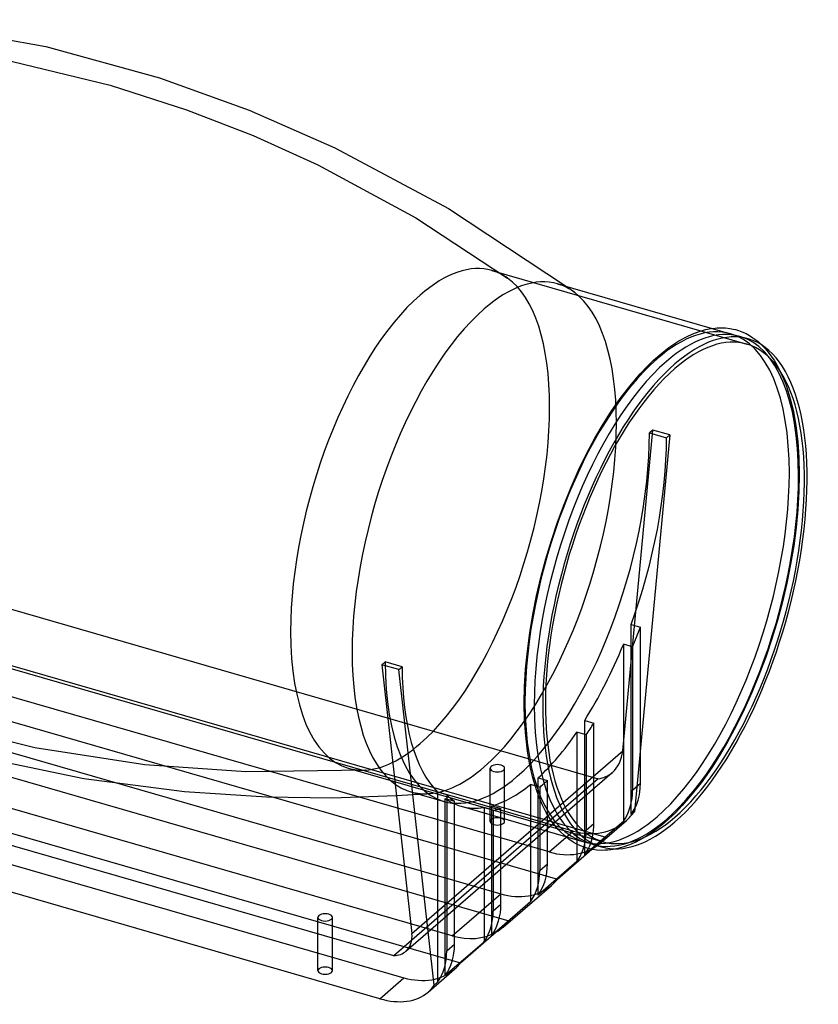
# Model space of a CAD drawing. Header units: millimetres. Extents: x -300 to 300, y -225 to 168.
# Tile 5 of 5: x 1 to 300, y -225 to 144. Entities that reach past the tile are written whole.
import ezdxf

# ---------------------------------------------------------------- set-up
doc = ezdxf.new("R2010")
doc.units = ezdxf.units.MM
doc.layers.add('HIDDEN', color=7, linetype='Continuous')
doc.layers.add('THICK', color=7, linetype='Continuous')

msp = doc.modelspace()

# ---------------------------------------------------------------- linework, layer by layer
at = {"layer": 'HIDDEN'}
for p, q in [((-6.25, 129.01), (34.39, 119.14)), ((34.39, 119.14), (63.01, 109.91)), ((63.01, 109.91), (87.95, 100.24)), ((87.95, 100.24), (112.23, 89.26)), ((112.23, 89.26), (148.93, 69.43)), ((148.93, 69.43), (183.3, 46.86)), ((177.44, 49.74), (272.85, 22.19)), ((205.31, 43.77), (205.81, 43.41)), ((205.81, 43.41), (206.31, 43.04)), ((206.31, 43.04), (206.8, 42.67)), ((206.8, 42.67), (207.3, 42.3)), ((207.3, 42.3), (207.8, 41.93)), ((207.8, 41.93), (208.29, 41.56)), ((259.85, 28.03), (266.76, 26.04)), ((278.54, 21.76), (279.61, 20.65)), ((279.61, 20.65), (280.49, 19.64)), ((280.49, 19.64), (281.93, 17.78)), ((281.93, 17.78), (283.06, 16.12)), ((283.06, 16.12), (284.07, 14.45)), ((284.07, 14.45), (285.4, 11.91)), ((285.4, 11.91), (286.63, 9.18)), ((286.63, 9.18), (287.7, 6.39)), ((287.7, 6.39), (289.16, 1.71)), ((289.16, 1.71), (290.33, -3.12)), ((290.33, -3.12), (291.27, -8.43)), ((226.4, -130.19), (237.67, -10.01)), ((237.67, -10.01), (236.42, -11.09)), ((244.05, -11.85), (237.67, -10.01)), ((291.27, -8.43), (291.98, -14.29)), ((244.05, -11.85), (230.81, -152.95)), ((236.42, -11.09), (242.8, -12.93)), ((242.8, -12.93), (244.05, -11.85)), ((291.98, -14.29), (292.39, -20.33)), ((292.39, -20.33), (292.53, -26.71)), ((292.53, -26.71), (292.4, -33.09)), ((292.4, -33.09), (292.01, -39.72)), ((-140.66, -37.3), (217.23, -140.61)), ((292.01, -39.72), (291.35, -46.46)), ((291.35, -46.46), (290.44, -53.35)), ((-165.69, -51.11), (220.06, -162.47)), ((290.44, -53.35), (289.28, -60.3)), ((207.9, -160.18), (-135.4, -61.08)), ((289.28, -60.3), (287.87, -67.31)), ((-183.81, -66.81), (201.94, -178.17)), ((198.83, -168.03), (-144.46, -68.93)), ((287.87, -67.31), (286.22, -74.33)), ((286.22, -74.33), (284.34, -81.32)), ((-201.94, -82.51), (183.81, -193.86)), ((-162.58, -84.63), (180.71, -183.73)), ((229.55, -82.79), (233.01, -83.79)), ((229.55, -154.05), (229.55, -82.79)), ((233.01, -142.32), (233.01, -83.79)), ((284.34, -81.32), (282.24, -88.26)), ((282.24, -88.26), (279.94, -95.1)), ((230.11, -91.27), (226.65, -90.27)), ((226.65, -90.27), (226.65, -156.56)), ((230.11, -91.27), (230.11, -144.83)), ((279.94, -95.1), (277.43, -101.82)), ((-220.06, -98.2), (165.69, -209.56)), ((162.58, -199.43), (-180.71, -100.33)), ((277.43, -101.82), (274.75, -108.35)), ((274.75, -108.35), (271.88, -114.71)), ((-198.83, -116.02), (144.46, -215.12)), ((271.88, -114.71), (268.87, -120.81)), ((6.25, -129.01), (-34.39, -119.14)), ((212.15, -118.75), (215.61, -119.75)), ((212.15, -169.12), (212.15, -118.75)), ((215.61, -157.39), (215.61, -119.75)), ((268.87, -120.81), (265.67, -126.75)), ((212.71, -124.15), (209.25, -123.15)), ((209.25, -123.15), (209.25, -165.11)), ((212.71, -124.15), (212.71, -159.9)), ((47.4, -135.34), (6.25, -129.01)), ((265.67, -126.75), (262.66, -131.86)), ((147.45, -198.57), (226.4, -130.19)), ((262.66, -131.86), (260.12, -135.85)), ((85.28, -138.02), (47.4, -135.34)), ((260.12, -135.85), (257.85, -139.19)), ((130.12, -137.34), (85.28, -138.02)), ((123.63, -136.65), (219.05, -164.19)), ((145.22, -205.18), (222.5, -138.25)), ((176.77, -156.6), (176.77, -136.68)), ((182.17, -156.6), (182.17, -136.68)), ((257.85, -139.19), (255.73, -142.11)), ((217.23, -140.61), (147.41, -201.08)), ((195.31, -143.76), (191.85, -142.76)), ((191.85, -142.76), (191.85, -158.42)), ((194.75, -140.24), (198.21, -141.24)), ((194.75, -184.19), (194.75, -140.24)), ((195.31, -143.76), (195.31, -159.42)), ((198.21, -160.26), (198.21, -141.24)), ((230.11, -144.83), (233.01, -142.32)), ((255.73, -142.11), (251.83, -147.06)), ((143.75, -146.9), (141.67, -147.03)), ((145.82, -146.77), (143.75, -146.9)), ((147.89, -146.64), (145.82, -146.77)), ((147.08, -145.5), (159.47, -149.08)), ((149.96, -146.49), (147.89, -146.64)), ((152.03, -146.33), (149.96, -146.49)), ((154.1, -146.17), (152.03, -146.33)), ((251.83, -147.06), (248.68, -150.65)), ((159.95, -148.04), (163.41, -149.04)), ((159.95, -214.32), (159.95, -148.04)), ((177.35, -150.78), (180.81, -151.78)), ((177.35, -199.25), (177.35, -150.78)), ((248.68, -150.65), (246.11, -153.32)), ((177.91, -152.4), (174.45, -151.4)), ((174.45, -151.4), (174.45, -153.4)), ((177.91, -152.4), (177.91, -154.4)), ((180.81, -155.24), (180.81, -151.78)), ((230.81, -152.95), (229.55, -154.05)), ((246.11, -153.32), (243.71, -155.61)), ((212.71, -159.9), (215.61, -157.39)), ((226.65, -156.56), (214.59, -167)), ((217.82, -164.84), (227.77, -156.23)), ((241.18, -157.81), (237.64, -160.52)), ((243.71, -155.61), (241.18, -157.81)), ((198.83, -168.03), (207.9, -160.18)), ((204.92, -162.2), (211.84, -164.2)), ((235.62, -161.88), (234.06, -162.83)), ((237.64, -160.52), (235.62, -161.88)), ((214.78, -167.04), (220.06, -162.47)), ((228.9, -165.37), (226.46, -166.23)), ((231.25, -164.33), (228.9, -165.37)), ((234.06, -162.83), (231.25, -164.33)), ((226.46, -166.23), (224.12, -166.85)), ((162.58, -199.43), (180.71, -183.73)), ((112.27, -212.46), (112.27, -192.54)), ((117.67, -212.46), (117.67, -192.54)), ((135.4, -222.97), (144.46, -215.12))]:
    msp.add_line(p, q, dxfattribs=at)
for centre, major_axis, ratio, start_param, end_param in [((150.54, -43.46), (26.9, 93.19), 0.433013, 0, 0.588003), ((150.54, -43.46), (26.9, 93.19), 0.433013, -0.153599, 0), ((150.54, -43.46), (26.9, 93.19), 0.433013, -0.982794, -0.153599), ((174.54, -50.39), (27.46, 95.12), 0.433013, -0.162369, 0), ((174.54, -50.39), (27.46, 95.12), 0.433013, -0.982794, -0.162369), ((150.54, -43.46), (26.9, 93.19), 0.433013, 0.588003, 2.158799), ((239.3, -69.08), (27.46, 95.12), 0.433013, 0, 0.588003), ((239.3, -69.08), (27.46, 95.12), 0.433013, -0.982794, 0), ((242.76, -70.08), (-27.46, -95.12), 0.433013, 2.158799, 3.141593), ((239.3, -69.08), (27.46, 95.12), 0.433013, 0.588003, 2.158799), ((150.54, -43.46), (26.9, 93.19), 0.433013, -2.55359, -0.982794), ((174.54, -50.39), (27.46, 95.12), 0.433013, -2.55359, -0.982794), ((186.92, -53.96), (-27.46, -95.12), 0.433013, 0.588003, 2.158799), ((193.3, -55.8), (27.46, 95.12), 0.433013, -1.731863, -0.982794), ((239.3, -69.08), (27.46, 95.12), 0.433013, -2.55359, -0.982794), ((242.76, -70.08), (-27.46, -95.12), 0.433013, 0.588003, 2.158799), ((196.76, -56.8), (27.46, 95.12), 0.433013, -1.814335, -1.731863), ((150.54, -43.46), (26.9, 93.19), 0.433013, 2.158799, 3.141593), ((193.3, -55.8), (27.46, 95.12), 0.433013, -2.16292, -1.814335), ((186.92, -53.96), (-27.46, -95.12), 0.433013, -0.982794, 0), ((239.3, -69.08), (27.46, 95.12), 0.433013, 2.158799, 3.141593), ((196.76, -56.8), (27.46, 95.12), 0.433013, -2.225514, -2.16292), ((193.3, -55.8), (27.46, 95.12), 0.433013, -2.524293, -2.225514), ((150.54, -43.46), (26.9, 93.19), 0.433013, -2.988063, -2.55359), ((213.84, -126.57), (6.65, -13.04), 0.822858, 0.202374, 0.914172), ((174.54, -50.39), (27.46, 95.12), 0.433013, -2.979229, -2.55359), ((179.47, -136.68), (-2.7, 0), 0.5, -2.094395, 0.000031), ((179.47, -136.68), (-2.7, 0), 0.5, -3.141561, -2.094395), ((150.54, -43.46), (26.9, 93.19), 0.433013, -3.141592, -2.988063), ((186.92, -53.96), (-27.46, -95.12), 0.433013, 0, 0.588003), ((179.47, -136.68), (-2.7, 0), 0.5, 0.000031, 1.047198), ((179.47, -136.68), (-2.7, 0), 0.5, 1.047198, 3.141624), ((213.84, -126.57), (6.65, -13.04), 0.822858, -0.283066, 0.202374), ((174.54, -50.39), (27.46, 95.12), 0.433013, 2.990094, 3.141593), ((193.3, -55.8), (27.46, 95.12), 0.433013, -2.881666, -2.582887), ((196.76, -56.8), (27.46, 95.12), 0.433013, -2.582887, -2.55359), ((196.76, -56.8), (27.46, 95.12), 0.433013, -2.55359, -2.524293), ((207.9, -135.07), (-18.98, 21.92), 0.75, -2.959327, -2.427868), ((174.54, -50.39), (27.46, 95.12), 0.433013, -3.141592, -2.979229), ((205, -137.58), (18.98, -21.92), 0.75, 0.182266, 0.713724), ((193.3, -55.8), (27.46, 95.12), 0.433013, 2.990341, 3.081391), ((193.3, -55.8), (27.46, 95.12), 0.433013, 3.141583, 3.338925), ((196.76, -56.8), (27.46, 95.12), 0.433013, -2.94426, -2.881666), ((239.3, -69.08), (27.46, 95.12), 0.433013, -3.141592, -2.55359), ((210.46, -132.85), (13.3, -26.08), 0.822858, 0.200672, 0.382713), ((179.47, -156.6), (2.7, 0), 0.5, 1.047198, 3.141624), ((179.47, -156.6), (2.7, 0), 0.5, -3.141561, -2.094395), ((179.47, -156.6), (2.7, 0), 0.5, -2.094395, 0.000031), ((179.47, -156.6), (2.7, 0), 0.5, 0.000031, 1.047198), ((210.46, -132.85), (13.3, -26.08), 0.822858, -0.656625, 0.200672), ((190.5, -150.14), (-18.98, 21.92), 0.75, -2.83602, -2.427868), ((242.76, -70.08), (-27.46, -95.12), 0.433013, 0, 0.588003), ((187.6, -152.65), (18.98, -21.92), 0.75, 0.448268, 0.713724), ((198.83, -142.92), (18.98, -21.92), 0.75, -0.857072, -0.000032), ((198.83, -142.92), (18.98, -21.92), 0.75, -0.000032, 0.149829), ((180.71, -158.62), (-18.98, 21.92), 0.75, 2.284521, 3.141561), ((162.58, -174.31), (18.98, -21.92), 0.75, -0.857072, -0.149829), ((114.97, -212.46), (2.7, 0), 0.5, 1.047198, 3.141624), ((114.97, -212.46), (2.7, 0), 0.5, -3.141561, -2.094395), ((114.97, -212.46), (2.7, 0), 0.5, -2.094395, 0.000031), ((114.97, -212.46), (2.7, 0), 0.5, 0.000031, 1.047198), ((144.46, -190.01), (-18.98, 21.92), 0.75, 2.284521, 3.141561)]:
    msp.add_ellipse(centre, major_axis=major_axis, ratio=ratio, start_param=start_param, end_param=end_param, dxfattribs=at)
at = {"layer": 'THICK'}
for p, q in [((-45.21, 143.64), (10.33, 133.61)), ((10.33, 133.61), (52.97, 121.81)), ((52.97, 121.81), (86.47, 109.74)), ((86.47, 109.74), (118.6, 95.71)), ((118.6, 95.71), (161.13, 73)), ((161.13, 73), (205.31, 43.77)), ((202, 44.73), (259.85, 28.03)), ((250.27, 24.91), (252.67, 26.01)), ((252.67, 26.01), (254.97, 26.87)), ((254.97, 26.87), (257.45, 27.58)), ((257.45, 27.58), (259.56, 27.99)), ((259.56, 27.99), (261.03, 28.18)), ((261.03, 28.18), (261.77, 28.23)), ((261.77, 28.23), (263.37, 28.28)), ((263.37, 28.28), (264.84, 28.21)), ((264.84, 28.21), (266.55, 28.01)), ((266.55, 28.01), (267.78, 27.78)), ((267.78, 27.78), (268.61, 27.58)), ((268.61, 27.58), (269.82, 27.22)), ((269.82, 27.22), (271.02, 26.78)), ((271.02, 26.78), (272.57, 26.08)), ((272.57, 26.08), (273.86, 25.38)), ((243.72, 20.85), (246.24, 22.59)), ((246.24, 22.59), (247.45, 23.34)), ((247.45, 23.34), (250.27, 24.91)), ((270.22, 25.04), (273.41, 24.12)), ((273.86, 25.38), (275.16, 24.55)), ((275.16, 24.55), (276.96, 23.2)), ((276.96, 23.2), (278.54, 21.76)), ((240.29, 18.15), (243.72, 20.85)), ((235.52, 13.73), (237.96, 16.09)), ((237.96, 16.09), (240.29, 18.15)), ((232.98, 11.05), (235.52, 13.73)), ((229.65, 7.2), (232.98, 11.05)), ((225.87, 2.33), (229.65, 7.2)), ((223.97, -0.32), (225.87, 2.33)), ((221.6, -3.84), (223.97, -0.32)), ((219.11, -7.79), (221.6, -3.84)), ((216.01, -13.1), (219.11, -7.79)), ((212.86, -18.98), (216.01, -13.1)), ((209.89, -25.06), (212.86, -18.98)), ((207.07, -31.39), (209.89, -25.06)), ((204.42, -37.9), (207.07, -31.39)), ((201.94, -44.57), (204.42, -37.9)), ((199.67, -51.37), (201.94, -44.57)), ((197.6, -58.26), (199.67, -51.37)), ((195.75, -65.2), (197.6, -58.26)), ((194.13, -72.17), (195.75, -65.2)), ((192.74, -79.13), (194.13, -72.17)), ((191.59, -86.02), (192.74, -79.13)), ((190.69, -92.86), (191.59, -86.02)), ((190.05, -99.54), (190.69, -92.86)), ((137.42, -96.83), (136.17, -97.91)), ((136.17, -97.91), (147.45, -198.57)), ((142.55, -99.75), (136.17, -97.91)), ((143.8, -98.67), (137.42, -96.83)), ((142.55, -99.75), (143.8, -98.67)), ((189.66, -106.12), (190.05, -99.54)), ((155.78, -217.93), (142.55, -99.75)), ((140.66, -206.92), (-217.23, -103.61)), ((189.53, -112.45), (189.66, -106.12)), ((189.67, -118.68), (189.53, -112.45)), ((190.06, -124.58), (189.67, -118.68)), ((135.4, -222.97), (-207.9, -123.87)), ((190.73, -130.33), (190.06, -124.58)), ((24.64, -140.65), (-17, -132)), ((191.64, -135.57), (190.73, -130.33)), ((192.72, -140.21), (191.64, -135.57)), ((62.26, -145.55), (24.64, -140.65)), ((194.21, -145.12), (192.72, -140.21)), ((92.97, -147.54), (62.26, -145.55)), ((141.67, -147.03), (117.49, -147.84)), ((160.51, -146.58), (157.05, -145.58)), ((157.05, -145.58), (157.05, -216.83)), ((160.51, -146.58), (160.51, -205.11)), ((195.25, -147.9), (194.21, -145.12)), ((117.49, -147.84), (92.97, -147.54)), ((163.41, -202.6), (163.41, -149.04)), ((165.84, -150.92), (204.92, -162.2)), ((196.36, -150.44), (195.25, -147.9)), ((197.78, -153.21), (196.36, -150.44)), ((174.45, -153.4), (174.45, -201.77)), ((177.91, -154.4), (177.91, -190.04)), ((198.76, -154.89), (197.78, -153.21)), ((180.81, -187.53), (180.81, -155.24)), ((191.85, -158.42), (191.85, -186.7)), ((199.78, -156.44), (198.76, -154.89)), ((201.12, -158.25), (199.78, -156.44)), ((202.25, -159.59), (201.12, -158.25)), ((195.31, -159.42), (195.31, -174.97)), ((198.21, -172.46), (198.21, -160.26)), ((202.96, -160.35), (202.25, -159.59)), ((204.59, -161.92), (202.96, -160.35)), ((206.2, -163.21), (204.59, -161.92)), ((207.85, -164.33), (206.2, -163.21)), ((209.01, -164.99), (207.85, -164.33)), ((210.56, -165.73), (209.01, -164.99)), ((209.25, -165.11), (209.25, -171.63)), ((211.9, -166.26), (210.56, -165.73)), ((215.31, -165.2), (218.49, -166.12)), ((201.94, -178.17), (214.78, -167.04)), ((213.08, -166.63), (211.9, -166.26)), ((214.59, -167), (212.15, -169.12)), ((214.06, -166.89), (213.08, -166.63)), ((215.02, -167.08), (214.06, -166.89)), ((216.76, -167.33), (215.02, -167.08)), ((218.31, -167.43), (216.76, -167.33)), ((219.87, -167.41), (218.31, -167.43)), ((220.88, -167.35), (219.87, -167.41)), ((221.93, -167.23), (220.88, -167.35)), ((224.12, -166.85), (221.93, -167.23)), ((209.25, -171.63), (194.75, -184.19)), ((195.31, -174.97), (198.21, -172.46)), ((181.57, -196.23), (199.69, -180.54)), ((191.85, -186.7), (177.35, -199.25)), ((177.91, -190.04), (180.81, -187.53)), ((165.69, -209.56), (183.81, -193.86)), ((147.41, -201.08), (140.66, -206.92)), ((174.45, -201.77), (159.95, -214.32)), ((160.51, -205.11), (163.41, -202.6)), ((153.5, -220.55), (163.44, -211.93)), ((157.05, -216.83), (155.78, -217.93))]:
    msp.add_line(p, q, dxfattribs=at)
for centre, major_axis, ratio, start_param, end_param in [((174.54, -50.39), (27.46, 95.12), 0.433013, 0, 0.588003), ((174.54, -50.39), (27.46, 95.12), 0.433013, 0.588003, 2.158799), ((242.76, -70.08), (-27.46, -95.12), 0.433013, -3.141592, -2.55359), ((245.95, -71), (27.46, 95.12), 0.433013, 0, 0.588003), ((245.95, -71), (26.9, 93.19), 0.433013, 0, 0.588003), ((245.95, -71), (27.46, 95.12), 0.433013, -2.55359, 0), ((245.95, -71), (26.9, 93.19), 0.433013, -2.55359, 0), ((242.76, -70.08), (-27.46, -95.12), 0.433013, -2.55359, -0.982794), ((245.95, -71), (27.46, 95.12), 0.433013, 0.588003, 3.141593), ((245.95, -71), (26.9, 93.19), 0.433013, 0.588003, 3.141593), ((174.54, -50.39), (27.46, 95.12), 0.433013, 2.158799, 2.990094), ((193.3, -55.8), (27.46, 95.12), 0.433013, 2.158799, 2.907868), ((242.76, -70.08), (-27.46, -95.12), 0.433013, -0.982794, 0), ((196.76, -56.8), (27.46, 95.12), 0.433013, 2.907868, 2.990341), ((193.3, -55.8), (27.46, 95.12), 0.433013, 3.081391, 3.141583), ((245.95, -71), (27.46, 95.12), 0.433013, -3.141592, -2.55359), ((245.95, -71), (26.9, 93.19), 0.433013, -3.141592, -2.55359), ((187.6, -152.65), (18.98, -21.92), 0.75, 0.182266, 0.448268), ((190.5, -150.14), (-18.98, 21.92), 0.75, -2.959327, -2.83602), ((173.1, -165.21), (-18.98, 21.92), 0.75, -2.959327, -2.427868), ((170.2, -167.72), (18.98, -21.92), 0.75, 0.182266, 0.713724), ((180.71, -158.62), (-18.98, 21.92), 0.75, 3.141561, 3.291421), ((155.7, -180.28), (-18.98, 21.92), 0.75, -2.959327, -2.427868), ((114.97, -192.54), (-2.7, 0), 0.5, -2.094395, 0.000031), ((114.97, -192.54), (-2.7, 0), 0.5, -3.141561, -2.094395), ((152.8, -182.79), (18.98, -21.92), 0.75, 0.182266, 0.713724), ((114.97, -192.54), (-2.7, 0), 0.5, 0.000031, 1.047198), ((114.97, -192.54), (-2.7, 0), 0.5, 1.047198, 3.141624), ((162.58, -174.31), (18.98, -21.92), 0.75, -0.000032, 0.149829), ((134.89, -194.94), (10.93, -9.64), 0.654812, -0.086305, 0.625493), ((162.58, -174.31), (18.98, -21.92), 0.75, -0.149829, -0.000032), ((138.3, -195.35), (-18.98, 21.92), 0.75, -2.959327, -2.427868), ((134.89, -194.94), (10.93, -9.64), 0.654812, -0.571744, -0.086305), ((135.4, -197.86), (18.98, -21.92), 0.75, 0.182266, 0.713724), ((144.46, -190.01), (-18.98, 21.92), 0.75, 3.141561, 3.291421), ((132.83, -200.08), (21.86, -19.28), 0.654812, -0.945303, -0.088007), ((132.83, -200.08), (21.86, -19.28), 0.654812, -0.088007, 0.094035)]:
    msp.add_ellipse(centre, major_axis=major_axis, ratio=ratio, start_param=start_param, end_param=end_param, dxfattribs=at)

doc.saveas('drawing.dxf')
